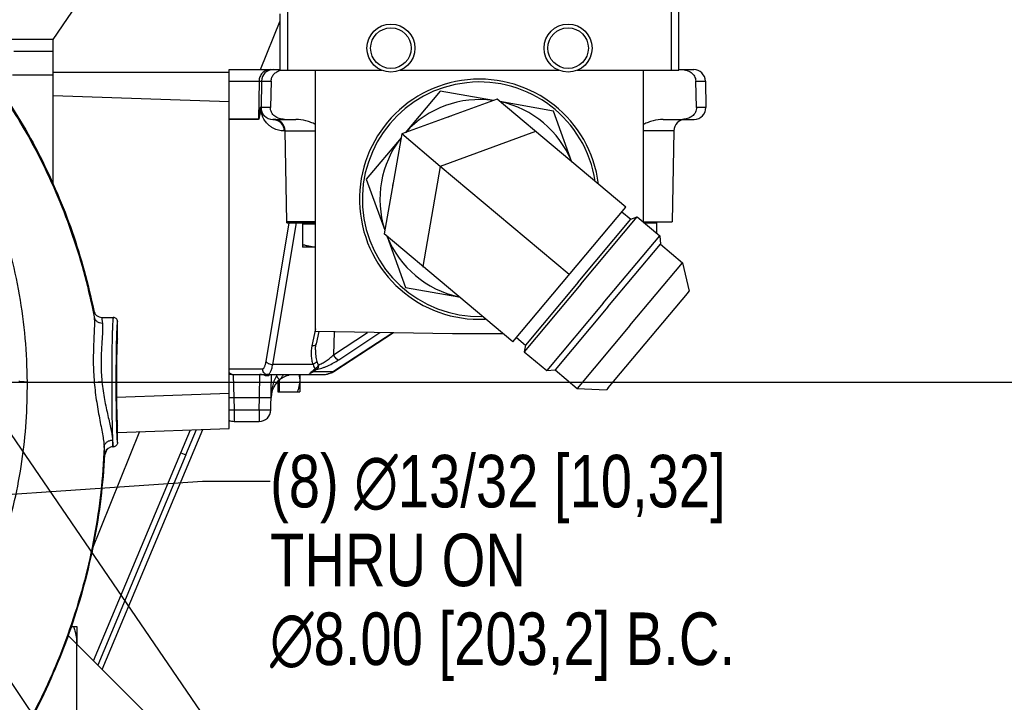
# Model space of a CAD drawing. Header units: inches. Extents: x 0 to 34, y 0 to 22.
# Tile 25 of 175: x 5.9 to 8.5, y 4.5 to 6.4. Entities that reach past the tile are written whole.
import ezdxf

# ---------------------------------------------------------------- set-up
doc = ezdxf.new("R2010")
doc.units = ezdxf.units.IN
doc.header["$LTSCALE"] = 1.87
doc.header["$MEASUREMENT"] = 0
doc.linetypes.add('CENTER', pattern=[0.6, 0.375, -0.075, 0.075, -0.075])
doc.layers.get('0').update_dxf_attribs({"linetype": 'CONTINUOUS'})
for name, color, linetype in [('3_ALL_AXES', 7, 'CONTINUOUS'), ('7_ALL_FEATURES', 7, 'CONTINUOUS'), ('94_3D_NOTES', 7, 'CONTINUOUS')]:
    doc.layers.add(name, color=color, linetype=linetype)
doc.styles.get("Standard").update_dxf_attribs({"font": 'txt', "width": 0.8})
doc.dimstyles.new('DIMSTYLE_2', dxfattribs={"dimtxt": 0.14, "dimasz": 0.156, "dimexe": 0.125, "dimexo": 0.0625, "dimgap": 0.07, "dimtad": 0, "dimtih": 1, "dimtoh": 1, "dimlfac": 4, "dimzin": 4, "dimdsep": 46, "dimtxsty": 'Standard', "dimblk": '_FILLED', "dimblk1": '_FILLED', "dimblk2": '_FILLED', "dimcen": 0.09, "dimadec": 0, "dimazin": 0, "dimtp": 0.001, "dimtm": 0.001, "dimtfac": 1, "dimtofl": 0, "dimtmove": 0, "dimatfit": 3, "dimldrblk": '_FILLED', "dimfxl": 0, "dimtolj": 1, "dimtzin": 4, "dimarcsym": 0})
doc.dimstyles.get("Standard").update_dxf_attribs({"dimtxt": 0.14, "dimasz": 0.156, "dimexe": 0.125, "dimexo": 0.0625, "dimgap": 0.09, "dimtad": 0, "dimtih": 1, "dimtoh": 1, "dimdec": 3, "dimzin": 4, "dimdsep": 46, "dimtxsty": 'Standard', "dimblk": '_FILLED', "dimblk1": '_FILLED', "dimblk2": '_FILLED', "dimcen": 0.09, "dimadec": 0, "dimazin": 0, "dimtol": 1, "dimtp": 0.001, "dimtm": 0.001, "dimtfac": 1, "dimtdec": 3, "dimtofl": 0, "dimtmove": 0, "dimatfit": 3, "dimldrblk": '_FILLED', "dimfxl": 0, "dimtolj": 1, "dimtzin": 4, "dimarcsym": 0})

# ---------------------------------------------------------------- blocks, each defined once
blk = doc.blocks.new('_FILLED')
at = {"color": 0, "linetype": 'ByBlock'}
blk.add_solid([(0, 0), (-1, 0.2), (-1, -0.2)], dxfattribs=at)
blk = doc.blocks.new('*D17')
at = {"color": 2, "linetype": 'Continuous'}
for p, q in [((7.6595, 8.1041), (9.6609, 8.1041)), ((9.5359, 8.1041), (9.5359, 6.7535)), ((9.5359, 5.403), (9.5359, 6.7535)), ((9.5359, 6.7535), (9.5359, 5.1201)), ((5.7732, 5.403), (9.6609, 5.403))]:
    blk.add_line(p, q, dxfattribs=at)
at = {"color": 2, "linetype": 'Continuous', "xscale": 0.156, "yscale": 0.156, "zscale": 0.156}
for p, rotation in [((9.5359, 8.1041), 90), ((9.5359, 5.403), 270)]:
    blk.add_blockref('_FILLED', p, dxfattribs=dict(at, rotation=rotation))
at = {"color": 2, "linetype": 'Continuous', "insert": (9.4239, 5.0501), "char_height": 0.14, "width": 0.784, "attachment_point": 2, "line_spacing_factor": 0.9}
blk.add_mtext('10.80\\P[274,4]', dxfattribs=at)
blk = doc.blocks.new('*D22')
at = {"color": 2, "linetype": 'Continuous'}
for p, q in [((8.6362, 9.8525), (8.6362, 0.8779)), ((4.4896, 4.1194), (4.4896, 0.8779)), ((4.4896, 1.0029), (6.2969, 1.0029)), ((8.6362, 1.0029), (7.2209, 1.0029))]:
    blk.add_line(p, q, dxfattribs=at)
at = {"color": 2, "linetype": 'Continuous', "xscale": 0.156, "yscale": 0.156, "zscale": 0.156, "rotation": 180}
blk.add_blockref('_FILLED', (4.4896, 1.0029), dxfattribs=at)
at = {"color": 2, "linetype": 'Continuous', "xscale": 0.156, "yscale": 0.156, "zscale": 0.156}
blk.add_blockref('_FILLED', (8.6362, 1.0029), dxfattribs=at)
at = {"color": 2, "linetype": 'Continuous', "insert": (6.6469, 1.0729), "char_height": 0.14, "width": 0.784, "attachment_point": 2, "line_spacing_factor": 0.9}
blk.add_mtext('16.59\\P[421,3]', dxfattribs=at)
blk = doc.blocks.new('*D40')
at = {"color": 2, "linetype": 'Continuous'}
for p, q in [((5.7732, 5.403), (9.1638, 5.403)), ((9.0388, 5.403), (9.0388, 4.3127)), ((9.0388, 2.9425), (9.0388, 3.8227)), ((6.5386, 2.9425), (9.1638, 2.9425))]:
    blk.add_line(p, q, dxfattribs=at)
at = {"color": 2, "linetype": 'Continuous', "xscale": 0.156, "yscale": 0.156, "zscale": 0.156}
for p, rotation in [((9.0388, 5.403), 90), ((9.0388, 2.9425), 270)]:
    blk.add_blockref('_FILLED', p, dxfattribs=dict(at, rotation=rotation))
at = {"color": 2, "linetype": 'Continuous', "insert": (8.9828, 4.2427), "char_height": 0.14, "width": 0.56, "attachment_point": 2, "line_spacing_factor": 0.9}
blk.add_mtext('9.84\\P[250]', dxfattribs=at)

msp = doc.modelspace()

# ---------------------------------------------------------------- linework, layer by layer
at = {"color": 7, "linetype": 'Continuous'}
for p, q in [((6.088196, 5.575486), (6.118335, 5.575486)), ((6.129588, 5.518223), (6.129588, 5.564245)), ((5.889141, 5.402986), (6.067481, 5.402986)), ((6.067481, 5.402986), (6.088065, 5.404631)), ((6.067484, 5.402986), (6.067635, 5.40115)), ((6.129588, 5.241726), (6.129588, 5.287748)), ((6.11633, 5.248313), (6.11627, 5.243524)), ((6.116315, 5.250133), (6.116375, 5.248312)), ((6.117364, 5.230486), (6.118335, 5.230486)), ((6.065605, 4.660219), (6.298431, 5.214674)), ((6.312261, 5.208866), (6.077063, 4.648761)), ((6.298431, 5.214674), (6.312261, 5.208866))]:
    msp.add_line(p, q, dxfattribs=at)
for centre, radius, start, end in [((6.088192, 5.597992), 0.022506, 191.401312, 270.012044), ((6.598137, 5.454368), 0.512491, 185.569224, 185.754117), ((6.117357, 5.207984), 0.0225, 107.268067, 177.175645), ((6.117387, 5.207822), 0.022663, 90.05722, 107.217444)]:
    msp.add_arc(centre, radius, start, end, dxfattribs=at)
msp.add_ellipse((6.12959, 5.402986), major_axis=(0, 0.115238), ratio=0.02618592, start_param=0.00040905, end_param=3.1411836, dxfattribs=at)
for points, knots in [([(5.678978, 6.35529), (5.727375, 6.303248), (5.81717, 6.191445), (5.927802, 6.006032), (6.013143, 5.805705), (6.051731, 5.665021), (6.06613, 5.593543)], [0, 0, 0, 0, 0.24660566, 0.49564185, 0.74698608, 1, 1, 1, 1]), ([(5.675478, 6.354547), (5.724922, 6.301571), (5.816548, 6.187577), (5.928943, 5.998213), (6.01494, 5.793459), (6.053137, 5.64966), (6.067108, 5.576637)], [0, 0, 0, 0, 0.24658493, 0.49564502, 0.74700752, 1, 1, 1, 1]), ([(5.889141, 5.402986), (5.888591, 5.480911), (5.874424, 5.637004), (5.814813, 5.864193), (5.734119, 6.042831), (5.652317, 6.175937), (5.605889, 6.238872), (5.581416, 6.2693)], [0, 0, 0, 0, 0.24979267, 0.4996607, 0.74967583, 0.87483204, 1, 1, 1, 1]), ([(6.067108, 5.576637), (6.067687, 5.572199), (6.06811, 5.562142), (6.067756, 5.545592), (6.066845, 5.526211), (6.065795, 5.504443), (6.065006, 5.480747), (6.064772, 5.446691), (6.065978, 5.420588), (6.067481, 5.402986)], [0, 0, 0, 0, 0.07726277, 0.17328035, 0.2858141, 0.4121547, 0.54948725, 0.69504389, 1, 1, 1, 1]), ([(6.06613, 5.593543), (6.066002, 5.593527), (6.065795, 5.593061), (6.06574, 5.592268), (6.065707, 5.590881), (6.065803, 5.589025), (6.065984, 5.586636), (6.066398, 5.58245), (6.066804, 5.579061), (6.067108, 5.576637)], [0, 0, 0, 0, 0.02253309, 0.07159542, 0.15071571, 0.26036415, 0.40046923, 0.57074442, 1, 1, 1, 1]), ([(6.067108, 5.576637), (6.067584, 5.574318), (6.069486, 5.569767), (6.074645, 5.564376), (6.081503, 5.560997), (6.08663, 5.560293), (6.089196, 5.560348)], [0, 0, 0, 0, 0.2397934, 0.48598989, 0.7401502, 1, 1, 1, 1]), ([(6.088196, 5.575486), (6.088081, 5.575486), (6.087925, 5.575248), (6.087854, 5.574914), (6.087769, 5.574265), (6.087768, 5.573171), (6.087897, 5.570623), (6.088375, 5.566295), (6.088884, 5.562532), (6.089196, 5.560348)], [0, 0, 0, 0, 0.02251043, 0.04280985, 0.07041805, 0.14851111, 0.25761302, 0.56845072, 1, 1, 1, 1]), ([(6.118335, 5.575486), (6.118237, 5.575486), (6.118041, 5.575137), (6.117887, 5.574545), (6.117678, 5.573474), (6.117488, 5.572037), (6.117288, 5.570175), (6.117004, 5.566903), (6.116672, 5.561829), (6.116307, 5.554608), (6.115959, 5.545926), (6.115632, 5.535869), (6.115329, 5.524534), (6.115054, 5.51203), (6.11481, 5.498479), (6.114599, 5.48401), (6.114361, 5.463292), (6.114164, 5.436197), (6.114112, 5.414201), (6.114112, 5.402986)], [0, 0, 0, 0, 0.00170195, 0.00550943, 0.01163361, 0.02010296, 0.03091843, 0.04406317, 0.0771959, 0.11919386, 0.16966314, 0.2281067, 0.29396879, 0.36660941, 0.44533134, 0.52937826, 0.61794502, 0.80520475, 1, 1, 1, 1]), ([(6.129586, 5.564234), (6.129587, 5.565696), (6.128995, 5.568651), (6.126502, 5.572401), (6.122752, 5.574892), (6.119796, 5.575484), (6.118335, 5.575484)], [0, 0, 0, 0, 0.24972184, 0.49997663, 0.75024989, 1, 1, 1, 1]), ([(6.089196, 5.560348), (6.089744, 5.556504), (6.090088, 5.547732), (6.089556, 5.533245), (6.088398, 5.516138), (6.087047, 5.496749), (6.085945, 5.475444), (6.085357, 5.444501), (6.086499, 5.420694), (6.088065, 5.404631)], [0, 0, 0, 0, 0.07470969, 0.1682865, 0.27901856, 0.40456091, 0.54229591, 0.68945054, 1, 1, 1, 1]), ([(6.129588, 5.564245), (6.129487, 5.56425), (6.129272, 5.563889), (6.129114, 5.563271), (6.128888, 5.562148), (6.128687, 5.560636), (6.128474, 5.558677), (6.128174, 5.555229), (6.127822, 5.549885), (6.127439, 5.542284), (6.127076, 5.533159), (6.126738, 5.522612), (6.126543, 5.515118), (6.126449, 5.511152)], [0, 0, 0, 0, 0.0057214, 0.01860047, 0.03941162, 0.06826046, 0.10515061, 0.15000372, 0.26307058, 0.40632997, 0.57820749, 0.77682703, 1, 1, 1, 1]), ([(6.126449, 5.511152), (6.126053, 5.494418), (6.125525, 5.458363), (6.125358, 5.422305), (6.125358, 5.402986)], [0, 0, 0, 0, 0.46421123, 1, 1, 1, 1]), ([(5.643862, 4.603377), (5.683838, 4.661719), (5.75517, 4.784599), (5.833047, 4.98282), (5.879881, 5.190558), (5.889641, 5.332289), (5.889141, 5.402986)], [0, 0, 0, 0, 0.25001669, 0.50005833, 0.75007033, 1, 1, 1, 1]), ([(5.889141, 5.402986), (5.887633, 5.403016), (5.884718, 5.403092), (5.880538, 5.40325), (5.876777, 5.403447), (5.873534, 5.403678), (5.870889, 5.403935), (5.869086, 5.40418), (5.867992, 5.404399), (5.867432, 5.404549), (5.867059, 5.404693), (5.866869, 5.40482), (5.866832, 5.40489)], [0, 0, 0, 0, 0.20117378, 0.38899045, 0.55794327, 0.70349023, 0.82258842, 0.91246679, 0.94588657, 0.9714975, 0.98934709, 1, 1, 1, 1]), ([(6.06764, 5.40115), (6.069167, 5.383792), (6.072403, 5.358181), (6.078033, 5.324925), (6.082404, 5.301661), (6.086593, 5.280133), (6.090187, 5.26075), (6.092765, 5.243948), (6.093673, 5.233593), (6.093715, 5.22894)], [0, 0, 0, 0, 0.29996067, 0.44392816, 0.580608, 0.70739326, 0.82147289, 0.91991017, 1, 1, 1, 1]), ([(6.088229, 5.402986), (6.089798, 5.387412), (6.0932, 5.3645), (6.099166, 5.334895), (6.103787, 5.314322), (6.107572, 5.298124), (6.110312, 5.286023), (6.112096, 5.277698), (6.113657, 5.269937), (6.114824, 5.262756), (6.115746, 5.256234), (6.116251, 5.252094), (6.116331, 5.250134)], [0, 0, 0, 0, 0.3019251, 0.44615331, 0.58254514, 0.7086325, 0.76701921, 0.8218717, 0.87287813, 0.91969526, 0.9621668, 1, 1, 1, 1]), ([(6.114112, 5.402986), (6.114112, 5.387522), (6.11421, 5.357739), (6.114573, 5.321557), (6.115022, 5.295111), (6.115418, 5.278029), (6.115824, 5.263259), (6.11614, 5.254219), (6.116331, 5.250134)], [0, 0, 0, 0, 0.30344399, 0.5844654, 0.71004583, 0.82248668, 0.9197657, 1, 1, 1, 1]), ([(6.125358, 5.402986), (6.125358, 5.381978), (6.125553, 5.343306), (6.126169, 5.304636), (6.126648, 5.286978)], [0, 0, 0, 0, 0.54321947, 1, 1, 1, 1]), ([(6.126648, 5.286978), (6.12674, 5.28357), (6.12693, 5.277144), (6.127255, 5.268118), (6.127598, 5.260338), (6.127957, 5.253878), (6.128284, 5.249347), (6.128562, 5.246428), (6.128759, 5.244773), (6.128945, 5.243494), (6.129152, 5.24255), (6.129299, 5.242016), (6.129499, 5.241722), (6.129588, 5.241726)], [0, 0, 0, 0, 0.22485734, 0.42403934, 0.59578419, 0.73845754, 0.85083023, 0.89534512, 0.93193035, 0.96054833, 0.9812197, 0.99407872, 1, 1, 1, 1]), ([(6.093715, 5.22894), (6.090833, 5.149419), (6.073038, 4.98992), (6.022332, 4.795582), (5.965192, 4.645007), (5.897387, 4.498591), (5.83493, 4.394381), (5.788599, 4.32844)], [0, 0, 0, 0, 0.24782613, 0.49776457, 0.62331532, 0.74900788, 1, 1, 1, 1]), ([(6.093715, 5.22894), (6.093836, 5.231509), (6.09489, 5.235414), (6.097739, 5.239845), (6.10153, 5.243792), (6.107704, 5.247333), (6.113355, 5.248306), (6.116194, 5.248312)], [0, 0, 0, 0, 0.23704055, 0.35896078, 0.48325046, 0.73832673, 1, 1, 1, 1]), ([(6.093715, 5.22894), (6.093733, 5.227416), (6.093773, 5.224559), (6.093851, 5.220569), (6.093947, 5.217168), (6.094065, 5.214368), (6.094208, 5.212171), (6.094373, 5.210594), (6.094549, 5.209648), (6.094716, 5.209213), (6.094832, 5.209098), (6.094885, 5.209093)], [0, 0, 0, 0, 0.22886747, 0.42877716, 0.59913495, 0.73949733, 0.84952899, 0.92907254, 0.97832367, 0.99208716, 1, 1, 1, 1]), ([(6.11627, 5.243524), (6.116266, 5.242515), (6.116328, 5.240626), (6.116437, 5.237378), (6.116562, 5.234647), (6.116755, 5.232477), (6.116927, 5.231421), (6.117056, 5.230819), (6.117264, 5.230486), (6.117364, 5.230486)], [0, 0, 0, 0, 0.22950925, 0.42960325, 0.73971205, 0.84920373, 0.92822722, 0.97730215, 1, 1, 1, 1]), ([(6.11633, 5.248313), (6.116395, 5.246997), (6.116548, 5.244523), (6.116831, 5.241055), (6.117103, 5.238072), (6.11733, 5.235582), (6.117534, 5.23359), (6.117741, 5.232109), (6.117931, 5.231187), (6.118105, 5.230717), (6.118196, 5.230565), (6.118247, 5.230522)], [0, 0, 0, 0, 0.22027325, 0.41439359, 0.58152177, 0.72097274, 0.8324796, 0.91590666, 0.97137071, 0.9888584, 1, 1, 1, 1]), ([(6.129586, 5.241737), (6.129587, 5.240275), (6.128995, 5.23732), (6.126502, 5.23357), (6.122752, 5.231079), (6.119796, 5.230487), (6.118335, 5.230487)], [0, 0, 0, 0, 0.24972165, 0.49997648, 0.75024975, 1, 1, 1, 1]), ([(6.094885, 5.209093), (6.091051, 5.131252), (6.071951, 4.975311), (6.021048, 4.785431), (5.964603, 4.638307), (5.898099, 4.495288), (5.837231, 4.393379), (5.792193, 4.328797)], [0, 0, 0, 0, 0.24809654, 0.49817771, 0.62372559, 0.74935387, 1, 1, 1, 1])]:
    msp.add_open_spline(points, degree=3, knots=knots, dxfattribs=at)
msp.add_open_spline([(6.118247, 5.230522), (6.118271, 5.230502), (6.118303, 5.230486), (6.118335, 5.230486)], degree=3, dxfattribs=at)
at = {"layer": '3_ALL_AXES', "color": 7, "linetype": 'Continuous'}
for p, q in [((5.957798, 6.316103), (6.048816, 6.449875)), ((6.427088, 6.235736), (6.544863, 6.235736)), ((6.583228, 6.234023), (6.834212, 6.234023)), ((6.883425, 6.234023), (7.306653, 6.234023)), ((7.355866, 6.234023), (7.60685, 6.234023)), ((6.506997, 6.205031), (6.505228, 6.103672)), ((6.506997, 6.205031), (6.513617, 6.205031)), ((6.513617, 6.205031), (6.512396, 6.135031)), ((7.697564, 6.205031), (7.698786, 6.135031)), ((6.990141, 6.178493), (6.897139, 6.067657)), ((7.132629, 6.153369), (6.990141, 6.178493)), ((7.292199, 6.125232), (7.149715, 6.150356)), ((6.510019, 6.129355), (6.50951, 6.130231)), ((6.510166, 6.132821), (6.510029, 6.13024)), ((6.510395, 6.135036), (6.510166, 6.132821)), ((6.512396, 6.135031), (6.510395, 6.135036)), ((6.514902, 6.122213), (6.511956, 6.128451)), ((7.341683, 5.989276), (7.292199, 6.125232)), ((6.545629, 6.103236), (6.543641, 6.103236)), ((7.644542, 6.103236), (7.66754, 6.103236)), ((6.576874, 6.072531), (6.573783, 6.072531)), ((6.581108, 5.829974), (6.576874, 6.072531)), ((7.613302, 6.072531), (7.609073, 5.830236)), ((6.885992, 6.054372), (6.792987, 5.943534)), ((6.792987, 5.943534), (6.842473, 5.807572)), ((7.475045, 5.856974), (7.498984, 5.836887)), ((6.657544, 5.829974), (6.581108, 5.829974)), ((6.581316, 5.827736), (6.581108, 5.829974)), ((7.358375, 5.669315), (7.498984, 5.836887)), ((7.365286, 5.663516), (7.515938, 5.843058)), ((7.498984, 5.836887), (7.515938, 5.843058)), ((7.515938, 5.843058), (7.575785, 5.79284)), ((7.532544, 5.830236), (7.609073, 5.830236)), ((7.567579, 5.830236), (7.567579, 5.799726)), ((6.525902, 5.458229), (6.58783, 5.827736)), ((6.543607, 5.449887), (6.606932, 5.827736)), ((6.581319, 5.827736), (6.657544, 5.827736)), ((6.622598, 5.827736), (6.622598, 5.76248)), ((6.657544, 5.823736), (6.622598, 5.823736)), ((7.567579, 5.826236), (7.535986, 5.826236)), ((6.848405, 5.791275), (6.89789, 5.655314)), ((7.425133, 5.613298), (7.575785, 5.79284)), ((7.575785, 5.79284), (7.577711, 5.770827)), ((6.657544, 5.76248), (6.622598, 5.76248)), ((7.437102, 5.603255), (7.577711, 5.770827)), ((7.577711, 5.770827), (7.636906, 5.721156)), ((7.496298, 5.553584), (7.636906, 5.721156)), ((7.636906, 5.721156), (7.654428, 5.645263)), ((6.89789, 5.655314), (7.04038, 5.630189)), ((7.365286, 5.663516), (7.214631, 5.483974)), ((7.358375, 5.669315), (7.217764, 5.501743)), ((7.438491, 5.38792), (7.649406, 5.639278)), ((7.649406, 5.639278), (7.654426, 5.645261)), ((7.425133, 5.613298), (7.274479, 5.433757)), ((7.437102, 5.603255), (7.296492, 5.435683)), ((6.657541, 5.545194), (6.648291, 5.499239)), ((7.496298, 5.553584), (7.355687, 5.386012)), ((6.666376, 5.537755), (6.65976, 5.504883)), ((6.86363, 5.534312), (6.705369, 5.431072)), ((6.707243, 5.537042), (6.705471, 5.475331)), ((6.705471, 5.475331), (6.796556, 5.535483)), ((6.86558, 5.534278), (6.708792, 5.431999)), ((6.719643, 5.462473), (6.829332, 5.534911)), ((7.193825, 5.52183), (7.217764, 5.501743)), ((6.657878, 5.488788), (6.657877, 5.488734)), ((7.217764, 5.501743), (7.214631, 5.483974)), ((7.214631, 5.483974), (7.274479, 5.433757)), ((6.651053, 5.449887), (6.543607, 5.449887)), ((6.438417, 5.423236), (6.679735, 5.423236)), ((6.438417, 5.423236), (6.438459, 5.421622)), ((6.438459, 5.421622), (6.440025, 5.361819)), ((6.507902, 5.36182), (6.50951, 5.423236)), ((6.526515, 5.421784), (6.524322, 5.420039)), ((6.528952, 5.422867), (6.526515, 5.421784)), ((6.531514, 5.423234), (6.528952, 5.422867)), ((6.538573, 5.32894), (6.540219, 5.423236)), ((6.555133, 5.423223), (6.55339, 5.419555)), ((6.582088, 5.4201), (6.582093, 5.420101)), ((6.582095, 5.420103), (6.584604, 5.421056)), ((6.584604, 5.421056), (6.588194, 5.423236)), ((6.615588, 5.423236), (6.615588, 5.376673)), ((6.642689, 5.425047), (6.643671, 5.426081)), ((6.643674, 5.426038), (6.645281, 5.428224)), ((6.64847, 5.431072), (6.645281, 5.428224)), ((6.652697, 5.431072), (6.705369, 5.431072)), ((6.702712, 5.428558), (6.708789, 5.431997)), ((6.708789, 5.431997), (6.705369, 5.431072)), ((7.274479, 5.433757), (7.296492, 5.435683)), ((7.296492, 5.435683), (7.355687, 5.386012)), ((6.557088, 5.400111), (6.553305, 5.400111)), ((6.557088, 5.40443), (6.557088, 5.376673)), ((6.561088, 5.408272), (6.561088, 5.376673)), ((7.355687, 5.386012), (7.433469, 5.381936)), ((7.438491, 5.38792), (7.433471, 5.381938)), ((6.440025, 5.361819), (6.507902, 5.36182)), ((6.440025, 5.361819), (6.440599, 5.32894)), ((6.507328, 5.32894), (6.507902, 5.36182)), ((6.557088, 5.376673), (6.615588, 5.376673)), ((6.440599, 5.32894), (6.507328, 5.32894)), ((6.440599, 5.32894), (6.440599, 5.298236)), ((6.507328, 5.32894), (6.507328, 5.298236)), ((6.440599, 5.298236), (6.507328, 5.298236)), ((6.003873, 4.751986), (6.020713, 4.751986)), ((6.020713, 4.751986), (6.020713, 4.705111))]:
    msp.add_line(p, q, dxfattribs=at)
at = {"layer": '3_ALL_AXES', "color": 7, "linetype": 'CENTER'}
msp.add_line((5.739588, 5.402986), (5.890338, 5.402986), dxfattribs=at)
at = {"layer": '3_ALL_AXES', "color": 7, "linetype": 'Continuous'}
for points in [[(6.657878, 5.488788), (6.658062, 5.492489), (6.658942, 5.500282), (6.659759, 5.504882)], [(6.679735, 5.423237), (6.691428, 5.42457), (6.702712, 5.428558)]]:
    msp.add_lwpolyline(points, dxfattribs=at)
for centre, radius, start, end in [((6.544863, 6.204486), 0.03125, 90, 179), ((7.666318, 6.204486), 0.03125, 1, 90), ((7.095044, 5.890273), 0.3125, 8.787098, 271.213899), ((7.095045, 5.890273), 0.265625, 82.168245, 137.831659), ((7.095045, 5.890273), 0.265625, 22.169366, 77.830756), ((6.557574, 6.126692), 0.048194, 174.506657, 175.789308), ((6.54587, 6.127843), 0.036433, 172.996085, 174.546927), ((6.557069, 6.129287), 0.047049, 178.838452, 179.917323), ((6.546303, 6.135545), 0.036808, 189.682452, 190.730881), ((6.543641, 6.134486), 0.03125, 179, 270), ((7.66754, 6.134486), 0.03125, 270, 1), ((6.531141, 6.103236), 0.025917, 179.035375, 180.964625), ((6.680634, 6.180711), 0.178706, 201.311047, 203.139225), ((6.543638, 6.074374), 0.028861, 86.146916, 89.994443), ((6.545629, 6.071986), 0.03125, 1, 90), ((7.095045, 5.890273), 0.2345, 108.129143, 111.870857), ((7.644548, 6.071986), 0.03125, 90, 179), ((7.095045, 5.890273), 0.2345, 50, 50.264505), ((7.095045, 5.890273), 0.265625, 142.167594, 197.832306), ((7.095045, 5.890273), 0.2345, 168.129143, 171.870857), ((7.095045, 5.890273), 0.265625, 202.167979, 257.832143), ((7.095045, 5.890273), 0.2345, 229.735483, 230), ((6.438417, 5.454486), 0.03125, 264.820548, 270), ((6.527377, 5.429843), 0.010641, 297.605428, 302.347305), ((6.601638, 5.360736), 0.0625, 108.227226, 179), ((6.54128, 5.432446), 0.031244, 341.21895, 342.733402), ((6.573224, 5.446976), 0.0283, 288.264531, 302.806636), ((6.521613, 5.411737), 0.093976, 0.056553, 7.033105), ((6.679703, 5.46831), 0.045074, 270.040091, 282.243868), ((6.507328, 5.329486), 0.03125, 270, 359), ((6.440599, 5.329486), 0.03125, 244.383862, 270)]:
    msp.add_arc(centre, radius, start, end, dxfattribs=at)
for points, knots in [([(6.537139, 6.235736), (6.533255, 6.235736), (6.525363, 6.234126), (6.515416, 6.227275), (6.508714, 6.217089), (6.507065, 6.209044), (6.506997, 6.205031)], [0, 0, 0, 0, 0.24590783, 0.49417047, 0.74583347, 1, 1, 1, 1]), ([(6.50951, 6.130231), (6.509413, 6.12892), (6.509211, 6.126312), (6.508878, 6.122426), (6.50851, 6.118597), (6.508096, 6.114856), (6.50762, 6.111263), (6.507146, 6.108418), (6.506674, 6.106347), (6.506346, 6.105225), (6.506027, 6.10447), (6.505763, 6.103987), (6.505443, 6.103672), (6.505228, 6.103672)], [0, 0, 0, 0, 0.1448669, 0.28839562, 0.43005913, 0.5689557, 0.70337741, 0.82954839, 0.88690126, 0.93730537, 0.9585781, 0.97632568, 1, 1, 1, 1]), ([(6.510019, 6.129355), (6.509909, 6.128007), (6.50968, 6.125329), (6.509301, 6.121346), (6.508881, 6.117439), (6.508408, 6.113647), (6.507948, 6.11059), (6.50752, 6.108269), (6.507174, 6.106669), (6.506789, 6.105233), (6.506422, 6.104178), (6.506073, 6.103493), (6.505776, 6.10305), (6.505441, 6.102799), (6.505228, 6.102799)], [0, 0, 0, 0, 0.14821499, 0.29466896, 0.43867156, 0.57905254, 0.71363658, 0.77749322, 0.83782523, 0.89301016, 0.9404562, 0.96016874, 0.97662235, 1, 1, 1, 1]), ([(6.510395, 6.135036), (6.5103, 6.134974), (6.510153, 6.134658), (6.509994, 6.134081), (6.509837, 6.133248), (6.50975, 6.132625), (6.509709, 6.132286)], [0, 0, 0, 0, 0.11860086, 0.33948016, 0.64190909, 1, 1, 1, 1]), ([(6.514148, 6.115763), (6.513389, 6.117714), (6.511837, 6.121954), (6.51059, 6.126311), (6.510139, 6.128692)], [0, 0, 0, 0, 0.46349334, 1, 1, 1, 1]), ([(6.511956, 6.128451), (6.511599, 6.129214), (6.511023, 6.130515), (6.510364, 6.132708), (6.510293, 6.134178), (6.510395, 6.135036)], [0, 0, 0, 0, 0.36879851, 0.62176323, 1, 1, 1, 1]), ([(6.514902, 6.122213), (6.515672, 6.120409), (6.516706, 6.116505), (6.516608, 6.112476), (6.516304, 6.110485)], [0, 0, 0, 0, 0.4934218, 1, 1, 1, 1]), ([(6.573783, 6.072531), (6.568888, 6.072531), (6.558762, 6.073724), (6.546528, 6.07834), (6.538372, 6.083387), (6.533641, 6.087054), (6.530016, 6.090309), (6.526416, 6.094126), (6.522864, 6.09865), (6.519321, 6.10409), (6.517267, 6.108209), (6.516304, 6.110485)], [0, 0, 0, 0, 0.2015622, 0.41543884, 0.5326168, 0.59533278, 0.66170976, 0.73304348, 0.81111617, 0.89823447, 1, 1, 1, 1]), ([(6.545577, 6.10317), (6.547443, 6.103045), (6.551167, 6.102432), (6.556478, 6.100461), (6.561343, 6.097504), (6.56701, 6.092387), (6.572201, 6.08409), (6.573718, 6.07638), (6.573783, 6.072531)], [0, 0, 0, 0, 0.1230919, 0.24660584, 0.37065506, 0.49553084, 0.74660321, 1, 1, 1, 1]), ([(6.657541, 5.762576), (6.654579, 5.762704), (6.648657, 5.763217), (6.639855, 5.764703), (6.631154, 5.766813), (6.625438, 5.768566), (6.622598, 5.769512)], [0, 0, 0, 0, 0.24886992, 0.49834119, 0.74869184, 1, 1, 1, 1]), ([(6.648291, 5.499239), (6.646623, 5.490948), (6.645413, 5.478253), (6.647214, 5.461631), (6.649482, 5.453661), (6.651053, 5.449887)], [0, 0, 0, 0, 0.50718422, 0.75486938, 1, 1, 1, 1]), ([(6.659759, 5.504882), (6.659675, 5.504462), (6.659375, 5.50362), (6.658575, 5.502491), (6.657456, 5.501502), (6.655488, 5.500348), (6.652381, 5.499419), (6.649712, 5.499222), (6.648291, 5.499239)], [0, 0, 0, 0, 0.09382901, 0.19246901, 0.2997395, 0.41800949, 0.68920966, 1, 1, 1, 1]), ([(6.657876, 5.488733), (6.657728, 5.483513), (6.657903, 5.475679), (6.659182, 5.46537), (6.660248, 5.460313), (6.660918, 5.457832)], [0, 0, 0, 0, 0.50310927, 0.75243735, 1, 1, 1, 1]), ([(6.660847, 5.43671), (6.663043, 5.437068), (6.667702, 5.438119), (6.674896, 5.44031), (6.682551, 5.443128), (6.693013, 5.447553), (6.70556, 5.453797), (6.715143, 5.459501), (6.719643, 5.462473)], [0, 0, 0, 0, 0.10343306, 0.22155033, 0.3493495, 0.48234478, 0.74934735, 1, 1, 1, 1]), ([(6.66549, 5.449115), (6.667124, 5.449501), (6.670549, 5.450665), (6.675692, 5.453055), (6.681027, 5.456057), (6.688121, 5.460632), (6.696438, 5.466927), (6.702603, 5.472484), (6.705471, 5.475331)], [0, 0, 0, 0, 0.10436405, 0.22399923, 0.35237346, 0.48466304, 0.74870224, 1, 1, 1, 1]), ([(6.705471, 5.475331), (6.706301, 5.473593), (6.708274, 5.470327), (6.711353, 5.466816), (6.71405, 5.464617), (6.71599, 5.463419), (6.717845, 5.462669), (6.719077, 5.462469), (6.719643, 5.462473)], [0, 0, 0, 0, 0.29056925, 0.57208978, 0.69966842, 0.81440985, 0.9145446, 1, 1, 1, 1]), ([(6.515995, 5.437974), (6.516505, 5.437974), (6.517616, 5.438251), (6.519106, 5.439372), (6.520498, 5.441115), (6.521806, 5.443468), (6.523021, 5.446407), (6.524129, 5.449898), (6.525112, 5.453895), (6.525652, 5.456736), (6.525902, 5.458229)], [0, 0, 0, 0, 0.06456189, 0.13966943, 0.23218455, 0.345142, 0.47930951, 0.63413892, 0.80835174, 1, 1, 1, 1]), ([(6.515995, 5.437974), (6.516027, 5.436048), (6.516819, 5.432187), (6.520035, 5.427296), (6.524811, 5.424008), (6.528599, 5.423236), (6.530463, 5.423236)], [0, 0, 0, 0, 0.25413552, 0.50583051, 0.75412219, 1, 1, 1, 1]), ([(6.525902, 5.458229), (6.526393, 5.45698), (6.5278, 5.455239), (6.530207, 5.453431), (6.533342, 5.451715), (6.537845, 5.450263), (6.541678, 5.449864), (6.543607, 5.449887)], [0, 0, 0, 0, 0.19644163, 0.31340943, 0.44101332, 0.71758873, 1, 1, 1, 1]), ([(6.530463, 5.423236), (6.531134, 5.423236), (6.532599, 5.423601), (6.534564, 5.425076), (6.536405, 5.427369), (6.538138, 5.430464), (6.539753, 5.434331), (6.541229, 5.438925), (6.542544, 5.444184), (6.54327, 5.447922), (6.543607, 5.449887)], [0, 0, 0, 0, 0.06453523, 0.13968654, 0.23226551, 0.34527605, 0.4794668, 0.63428404, 0.808446, 1, 1, 1, 1]), ([(6.657291, 5.43849), (6.655638, 5.437257), (6.652608, 5.434892), (6.649719, 5.432344), (6.64847, 5.431072)], [0, 0, 0, 0, 0.53639827, 1, 1, 1, 1]), ([(6.660918, 5.457832), (6.659941, 5.456082), (6.656937, 5.452867), (6.653164, 5.450734), (6.651053, 5.449888)], [0, 0, 0, 0, 0.46835009, 1, 1, 1, 1]), ([(6.651053, 5.449887), (6.651647, 5.447703), (6.653138, 5.443551), (6.655766, 5.439946), (6.657291, 5.43849)], [0, 0, 0, 0, 0.517777, 1, 1, 1, 1]), ([(6.660847, 5.43671), (6.659335, 5.435802), (6.656538, 5.434039), (6.65386, 5.432085), (6.652697, 5.431072)], [0, 0, 0, 0, 0.53326581, 1, 1, 1, 1]), ([(6.665492, 5.449115), (6.665136, 5.448033), (6.664161, 5.445934), (6.662266, 5.443045), (6.659974, 5.440504), (6.658201, 5.43911), (6.657293, 5.43849)], [0, 0, 0, 0, 0.25064183, 0.5059288, 0.75824153, 1, 1, 1, 1]), ([(6.660846, 5.436709), (6.660269, 5.436795), (6.658998, 5.437279), (6.657884, 5.438026), (6.657293, 5.43849)], [0, 0, 0, 0, 0.43692419, 1, 1, 1, 1]), ([(6.665492, 5.449115), (6.665549, 5.447861), (6.665434, 5.445394), (6.664358, 5.440973), (6.662489, 5.438015), (6.660846, 5.436709)], [0, 0, 0, 0, 0.27601805, 0.53851456, 1, 1, 1, 1]), ([(6.660918, 5.457832), (6.661362, 5.456189), (6.662464, 5.453046), (6.664362, 5.45026), (6.66549, 5.449115)], [0, 0, 0, 0, 0.51422423, 1, 1, 1, 1]), ([(6.524322, 5.420041), (6.521958, 5.421021), (6.517116, 5.422634), (6.512027, 5.423237), (6.50951, 5.423236)], [0, 0, 0, 0, 0.50410194, 1, 1, 1, 1]), ([(6.532308, 5.420414), (6.53098, 5.41972), (6.528214, 5.418993), (6.525462, 5.41957), (6.524322, 5.420041)], [0, 0, 0, 0, 0.54836581, 1, 1, 1, 1]), ([(6.535706, 5.423134), (6.535506, 5.422906), (6.534712, 5.422055), (6.533798, 5.421314), (6.533071, 5.420854)], [0, 0, 0, 0, 0.2606923, 1, 1, 1, 1]), ([(6.55339, 5.419555), (6.550783, 5.415179), (6.546555, 5.405922), (6.54236, 5.39141), (6.539884, 5.376668), (6.539234, 5.366767), (6.539147, 5.361826)], [0, 0, 0, 0, 0.25452007, 0.50508381, 0.75311633, 1, 1, 1, 1]), ([(6.56131, 5.408482), (6.561341, 5.408508), (6.561357, 5.408636), (6.561246, 5.408982), (6.560895, 5.409654), (6.560237, 5.410687), (6.559293, 5.412045), (6.558093, 5.413668), (6.556674, 5.415509), (6.555087, 5.417498), (6.553968, 5.418861), (6.55339, 5.419555)], [0, 0, 0, 0, 0.00871529, 0.02445163, 0.08126617, 0.17198165, 0.29373684, 0.44273006, 0.61411526, 0.80232728, 1, 1, 1, 1]), ([(6.57086, 5.422387), (6.569947, 5.419703), (6.567364, 5.414554), (6.563475, 5.410313), (6.561304, 5.408479)], [0, 0, 0, 0, 0.49931215, 1, 1, 1, 1]), ([(6.615588, 5.411829), (6.615588, 5.408855), (6.615295, 5.402895), (6.614015, 5.394027), (6.612001, 5.385268), (6.610259, 5.379524), (6.609308, 5.376673)], [0, 0, 0, 0, 0.24885558, 0.4982582, 0.74858963, 1, 1, 1, 1]), ([(6.638752, 5.423328), (6.639422, 5.423328), (6.640916, 5.423579), (6.642112, 5.424502), (6.642689, 5.425047)], [0, 0, 0, 0, 0.45785957, 1, 1, 1, 1]), ([(6.652697, 5.431072), (6.652001, 5.43051), (6.649238, 5.428423), (6.646193, 5.426701), (6.643827, 5.425703)], [0, 0, 0, 0, 0.2581956, 1, 1, 1, 1]), ([(6.652696, 5.431072), (6.652365, 5.431003), (6.650965, 5.43079), (6.649527, 5.430876), (6.64847, 5.431072)], [0, 0, 0, 0, 0.23971096, 1, 1, 1, 1]), ([(6.705369, 5.431072), (6.702894, 5.429454), (6.697707, 5.426667), (6.692093, 5.424875), (6.689262, 5.424261)], [0, 0, 0, 0, 0.50509677, 1, 1, 1, 1]), ([(6.507902, 5.361826), (6.509932, 5.361791), (6.513917, 5.361728), (6.519702, 5.361657), (6.524279, 5.361619), (6.527656, 5.361603), (6.529921, 5.361599), (6.531973, 5.361603), (6.533794, 5.361613), (6.535366, 5.361631), (6.536673, 5.361655), (6.537592, 5.361682), (6.538184, 5.361708), (6.538521, 5.361728), (6.53878, 5.361749), (6.538977, 5.361771), (6.539076, 5.361791), (6.539147, 5.361811), (6.539147, 5.361826)], [0, 0, 0, 0, 0.19481085, 0.38249571, 0.55524131, 0.63398387, 0.70664199, 0.77253167, 0.83097312, 0.88139307, 0.92335675, 0.95644063, 0.96953663, 0.98030465, 0.98872942, 0.99479973, 0.99851882, 1, 1, 1, 1]), ([(6.507328, 5.32894), (6.509358, 5.328905), (6.513343, 5.328842), (6.519129, 5.328771), (6.523705, 5.328733), (6.527083, 5.328717), (6.529347, 5.328713), (6.5314, 5.328716), (6.533221, 5.328727), (6.534792, 5.328744), (6.536099, 5.328769), (6.537018, 5.328796), (6.53761, 5.328822), (6.537947, 5.328842), (6.538206, 5.328862), (6.538403, 5.328884), (6.538503, 5.328905), (6.538573, 5.328925), (6.538573, 5.32894)], [0, 0, 0, 0, 0.19481339, 0.38250517, 0.55525452, 0.63399766, 0.70665492, 0.77254375, 0.83098554, 0.88140399, 0.92336546, 0.95644867, 0.96954388, 0.98031034, 0.98873319, 0.99480161, 0.99851929, 1, 1, 1, 1]), ([(6.01234, 4.751986), (6.013607, 4.748184), (6.01593, 4.740526), (6.018615, 4.728847), (6.020322, 4.717023), (6.020713, 4.709077), (6.020713, 4.705111)], [0, 0, 0, 0, 0.25141745, 0.50174971, 0.75114919, 1, 1, 1, 1])]:
    msp.add_open_spline(points, degree=3, knots=knots, dxfattribs=at)
at = {"layer": '7_ALL_FEATURES', "color": 7, "linetype": 'Continuous'}
for p, q in [((7.60685, 6.234023), (7.60685, 6.783801)), ((6.583228, 6.533027), (6.583228, 6.234023)), ((7.626535, 6.234023), (7.626535, 6.515126)), ((5.957798, 6.316103), (6.048816, 6.449875)), ((6.563543, 6.234023), (6.563543, 6.384027)), ((6.510973, 6.235736), (6.563543, 6.365719)), ((5.958338, 6.315736), (5.820823, 6.315736)), ((5.958338, 5.930066), (5.958338, 6.315736)), ((5.958338, 6.283751), (5.852808, 6.283751)), ((6.427088, 6.228236), (5.958338, 6.228236)), ((6.427088, 6.235736), (6.537139, 6.235736)), ((6.427088, 5.279335), (6.427088, 6.235736)), ((6.544863, 6.235736), (6.563543, 6.235736)), ((6.563543, 6.234023), (6.583228, 6.234023)), ((6.657544, 5.53791), (6.657544, 6.234023)), ((7.532544, 5.829123), (7.532544, 6.234023)), ((7.60685, 6.234023), (7.626535, 6.234023)), ((7.626535, 6.235736), (7.666318, 6.235736)), ((5.958338, 6.221289), (5.849588, 6.221289)), ((6.427088, 6.205031), (6.506997, 6.205031)), ((6.513617, 6.205031), (6.539264, 6.205232)), ((6.539264, 6.205229), (6.537334, 6.135234)), ((7.671917, 6.205232), (7.697564, 6.205031)), ((7.673847, 6.135236), (7.671917, 6.205228)), ((5.958338, 6.167003), (6.427088, 6.150634)), ((7.142041, 6.156794), (6.88773, 6.064232)), ((7.485089, 5.868944), (7.142041, 6.156794)), ((6.537334, 6.13523), (6.512396, 6.135031)), ((7.698786, 6.135031), (7.673848, 6.13523)), ((6.505228, 6.103672), (6.427088, 6.103672)), ((6.505228, 6.102799), (6.427088, 6.102799)), ((6.543641, 6.103236), (6.605218, 6.103236)), ((7.584959, 6.103236), (7.66754, 6.103236)), ((6.576875, 6.072531), (6.657544, 6.072531)), ((7.244871, 6.07051), (6.99056, 5.977949)), ((7.613302, 6.072531), (7.532544, 6.072531)), ((6.88773, 6.064232), (6.840735, 5.797711)), ((6.99056, 5.977949), (6.88773, 6.064232)), ((6.99056, 5.977949), (6.943564, 5.711427)), ((7.334437, 5.689402), (6.99056, 5.977949)), ((7.183783, 5.50986), (7.485089, 5.868944)), ((7.183783, 5.50986), (6.840735, 5.797711)), ((7.023432, 5.531523), (6.657544, 5.53791)), ((7.157966, 5.531523), (7.023432, 5.531523)), ((6.427088, 5.437974), (6.515995, 5.437974)), ((6.427088, 5.423985), (6.433289, 5.423559)), ((6.126788, 5.362541), (6.427088, 5.373028)), ((6.129588, 5.268946), (6.427088, 5.279335)), ((6.188214, 5.270993), (6.058961, 4.951404)), ((6.08852, 4.637304), (6.35689, 5.276405)), ((6.298431, 5.214674), (6.324073, 5.275738)), ((6.312261, 5.208866), (6.340583, 5.276314)), ((6.094572, 5.206151), (6.101703, 5.223784)), ((5.996234, 4.72959), (6.614588, 4.111236)), ((6.020838, 3.982486), (6.020838, 4.704986))]:
    msp.add_line(p, q, dxfattribs=at)
for centre, radius in [((6.858819, 6.293078), 0.063976), ((7.33126, 6.293078), 0.063976), ((6.858819, 6.293078), 0.054134), ((7.33126, 6.293078), 0.054134)]:
    msp.add_circle(centre, radius, dxfattribs=at)
for centre, radius, start, end in [((7.095044, 5.890273), 0.32, 7.246828, 272.773692), ((6.438812, 5.437892), 0.014774, 217.478784, 221.908278), ((6.438832, 5.437908), 0.014799, 221.902127, 230.78861), ((6.416907, 5.216902), 0.207305, 84.827709, 85.467659), ((6.438427, 5.437268), 0.014033, 258.441289, 269.958257), ((6.410511, 7.048038), 1.68647, 270.563211, 271.002758), ((6.411245, 7.005231), 1.676547, 270.541463, 271.00323), ((6.440599, 5.329486), 0.03125, 244.383862, 270)]:
    msp.add_arc(centre, radius, start, end, dxfattribs=at)
for points, knots in [([(6.539264, 6.205229), (6.539356, 6.208561), (6.540814, 6.21525), (6.546336, 6.223809), (6.554207, 6.230208), (6.560403, 6.232893), (6.563597, 6.233851)], [0, 0, 0, 0, 0.24997285, 0.49987181, 0.74990624, 1, 1, 1, 1]), ([(7.63439, 6.235736), (7.638831, 6.235736), (7.647766, 6.234539), (7.657992, 6.229611), (7.664627, 6.223608), (7.668573, 6.218142), (7.671168, 6.211915), (7.671856, 6.207456), (7.671917, 6.205228)], [0, 0, 0, 0, 0.24962649, 0.49900589, 0.62421289, 0.74940272, 0.87475125, 1, 1, 1, 1]), ([(6.574649, 6.103236), (6.5701, 6.103236), (6.560945, 6.10451), (6.550547, 6.109753), (6.543932, 6.116101), (6.5401, 6.121852), (6.537735, 6.128349), (6.537271, 6.132951), (6.537334, 6.135234)], [0, 0, 0, 0, 0.24959708, 0.49892556, 0.62414209, 0.74934465, 0.87472458, 1, 1, 1, 1]), ([(7.673847, 6.135236), (7.67391, 6.132955), (7.673452, 6.128356), (7.671085, 6.121864), (7.66726, 6.116112), (7.660645, 6.10976), (7.650245, 6.104511), (7.641084, 6.103236), (7.636533, 6.103236)], [0, 0, 0, 0, 0.12520433, 0.25041708, 0.37562718, 0.50083178, 0.7502363, 1, 1, 1, 1]), ([(6.657547, 6.089883), (6.653462, 6.091851), (6.645104, 6.095416), (6.627878, 6.101024), (6.614267, 6.103236), (6.605218, 6.103236)], [0, 0, 0, 0, 0.25027627, 0.50055259, 1, 1, 1, 1]), ([(7.584959, 6.103236), (7.575892, 6.103236), (7.562254, 6.101015), (7.544996, 6.095388), (7.536623, 6.091811), (7.532531, 6.089836)], [0, 0, 0, 0, 0.49945136, 0.74972689, 1, 1, 1, 1]), ([(6.427088, 5.427262), (6.428235, 5.426163), (6.430901, 5.424337), (6.434026, 5.423505), (6.435596, 5.423363)], [0, 0, 0, 0, 0.50183603, 1, 1, 1, 1]), ([(6.429477, 5.426442), (6.430364, 5.425718), (6.432312, 5.424481), (6.434501, 5.423748), (6.435616, 5.42352)], [0, 0, 0, 0, 0.50156744, 1, 1, 1, 1])]:
    msp.add_open_spline(points, degree=3, knots=knots, dxfattribs=at)

# ---------------------------------------------------------------- texts
at = {"layer": '94_3D_NOTES', "color": 2, "linetype": 'Continuous', "insert": (6.536564, 5.209024), "char_height": 0.14, "width": 2.09066667, "attachment_point": 1, "line_spacing_factor": 0.9}
msp.add_mtext('(8) \\Fgdt;{\\Fgdt;n}\\Ftxt;13/32 [10,32]\\PTHRU ON\\P\\Fgdt;{\\Fgdt;n}\\Ftxt;8.00 [203,2] B.C.', dxfattribs=at)

# ---------------------------------------------------------------- dimensions: what is measured, and where the dimension line sits
at = {"color": 2, "linetype": 'Continuous'}
for base, p1, p2, angle, picture, middle in [((4.489588, 1.002924), (8.63622, 9.914994), (4.489588, 4.181861), 180, '*D22', (6.758887, 0.897924)), ((9.535877, 5.402986), (7.597008, 8.104102), (5.710713, 5.402986), 270, '*D17', (9.535877, 4.875098)), ((9.038818, 5.402986), (6.476088, 2.942486), (5.710713, 5.402986), 90, '*D40', (9.038818, 4.067736))]:
    dim = msp.add_linear_dim(base=base, p1=p1, p2=p2, angle=angle, dimstyle='DIMSTYLE_2', dxfattribs=at)
    dim.commit()
    dim.dimension.update_dxf_attribs({"geometry": picture, "text_midpoint": middle, "dimtype": 160})

# ---------------------------------------------------------------- leaders
at = {"layer": '94_3D_NOTES', "color": 2, "linetype": 'Continuous', "annotation_type": 0, "has_hookline": 1, "hookline_direction": 1}
for points, text_width in [([(5.538796, 5.711927), (6.431229, 4.407682), (6.611229, 4.407682)], 1.643542), ([(5.325216, 5.37092), (6.633177, 3.439808), (6.813177, 3.439808)], 1.340395), ([(3.570167, 4.948732), (6.356564, 5.139024), (6.536564, 5.139024)], 1.699808)]:
    msp.add_leader(points, dimstyle='Standard', override={"dimtad": 0}, dxfattribs=dict(at, text_width=text_width))

doc.saveas('drawing.dxf')
